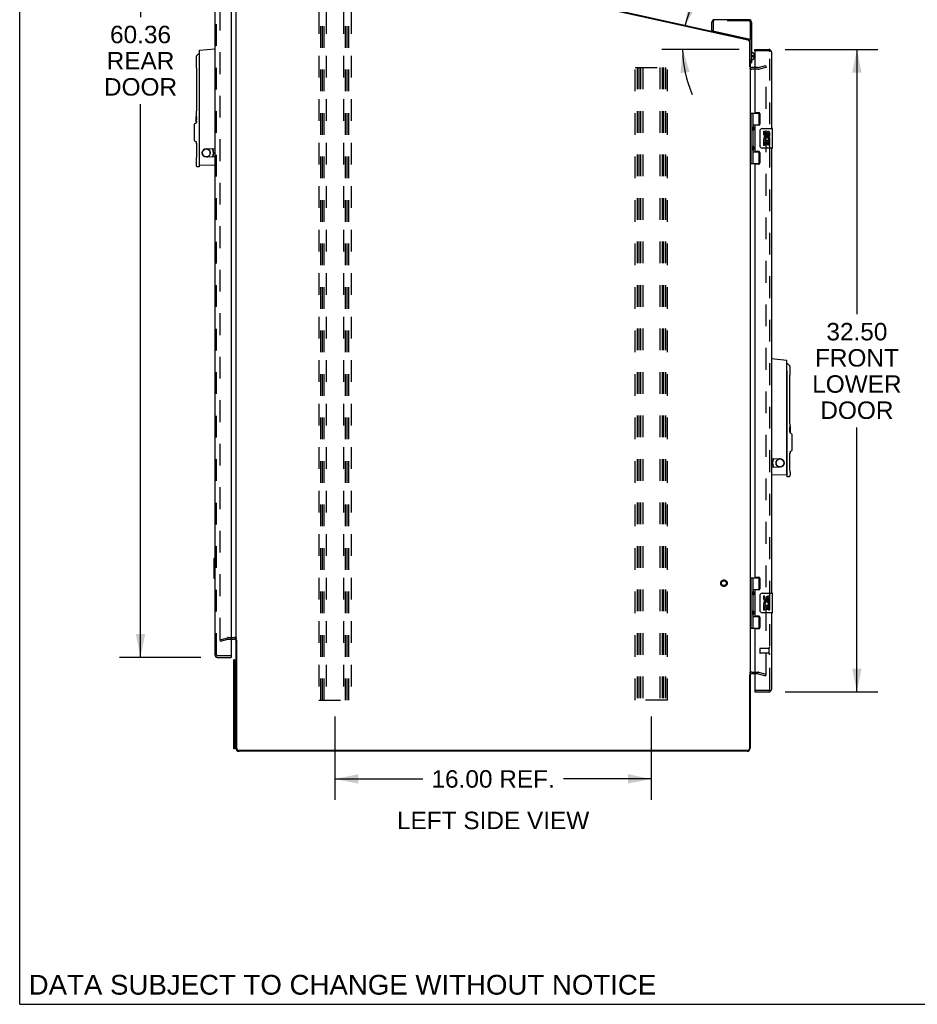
# Model space of a CAD drawing. Header units: inches. Extents: x 0 to 200, y 0 to 129.
# Tile 1 of 99: x 0 to 45, y 0 to 50. Entities that reach past the tile are written whole.
import ezdxf

# ---------------------------------------------------------------- set-up
doc = ezdxf.new("R2010")
doc.units = ezdxf.units.IN
doc.header["$LTSCALE"] = 11
doc.header["$MEASUREMENT"] = 0
doc.linetypes.add('HIDDEN', pattern=[0.2, 0.1, -0.1])
doc.layers.get('0').update_dxf_attribs({"linetype": 'CONTINUOUS'})
for name, color, linetype in [('DEFAULT_2', 8, 'HIDDEN'), ('DIMENSIONS', 7, 'CONTINUOUS'), ('FRONT_LOWER_DOOR_ASSEMBLY', 7, 'CONTINUOUS'), ('REAR_DOOR_ASSEMBLY', 7, 'CONTINUOUS')]:
    doc.layers.add(name, color=color, linetype=linetype)
doc.styles.get("Standard").update_dxf_attribs({"font": 'arial.ttf'})
doc.dimstyles.new('DIMSTYLE_1', dxfattribs={"dimtxt": 0.882353, "dimasz": 1.176471, "dimexe": 0.09, "dimexo": 0.07, "dimgap": 0.0375, "dimtad": 0, "dimtih": 1, "dimtoh": 1, "dimzin": 4, "dimdsep": 46, "dimtxsty": 'Standard', "dimblk": '_FILLED', "dimblk1": '_FILLED', "dimblk2": '_FILLED', "dimcen": 0.09, "dimadec": 3, "dimazin": 1, "dimtfac": 1, "dimtdec": 3, "dimtofl": 0, "dimtmove": 0, "dimatfit": 3, "dimldrblk": '_FILLED', "dimfxl": 0, "dimtolj": 1, "dimtzin": 4, "dimarcsym": 0})
doc.dimstyles.new('DIMSTYLE_4', dxfattribs={"dimtxt": 0.882353, "dimasz": 1.176471, "dimexe": 0.09, "dimexo": 0.07, "dimgap": 0.0375, "dimtad": 0, "dimtih": 1, "dimtoh": 1, "dimdec": 1, "dimzin": 4, "dimdsep": 46, "dimtxsty": 'Standard', "dimblk": '_FILLED', "dimblk1": '_FILLED', "dimblk2": '_FILLED', "dimcen": 0.09, "dimadec": 3, "dimazin": 1, "dimtfac": 1, "dimtdec": 3, "dimtofl": 0, "dimtmove": 0, "dimatfit": 3, "dimldrblk": '_FILLED', "dimfxl": 0, "dimtolj": 1, "dimtzin": 4, "dimarcsym": 0})

# ---------------------------------------------------------------- blocks, each defined once
blk = doc.blocks.new('_FILLED')
at = {"color": 0, "linetype": 'ByBlock'}
blk.add_solid([(0, 0), (-1, 0.2), (-1, -0.2)], dxfattribs=at)
blk = doc.blocks.new('*D5')
at = {"layer": 'DIMENSIONS', "color": 2, "linetype": 'Continuous'}
for p, q in [((15.943, 14.552), (15.943, 10.34)), ((31.943, 14.552), (31.943, 10.34)), ((15.943, 11.399), (20.389, 11.399)), ((31.943, 11.399), (27.497, 11.399))]:
    blk.add_line(p, q, dxfattribs=at)
at = {"layer": 'DIMENSIONS', "color": 2, "linetype": 'Continuous', "xscale": 1.1764705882, "yscale": 1.1764705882, "zscale": 1.1764705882, "rotation": 180}
blk.add_blockref('_FILLED', (15.943, 11.399), dxfattribs=at)
at = {"layer": 'DIMENSIONS', "color": 2, "linetype": 'Continuous', "xscale": 1.1764705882, "yscale": 1.1764705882, "zscale": 1.1764705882}
blk.add_blockref('_FILLED', (31.943, 11.399), dxfattribs=at)
at = {"layer": 'DIMENSIONS', "color": 2, "linetype": 'Continuous', "insert": (23.943, 11.84), "char_height": 0.8824, "width": 6.22567, "attachment_point": 2, "line_spacing_factor": 0.9}
blk.add_mtext('16.00 REF.', dxfattribs=at)
blk = doc.blocks.new('*D13')
at = {"layer": 'DIMENSIONS', "color": 2, "linetype": 'Continuous'}
for p, q in [((9.168, 77.908), (5.052, 77.908)), ((6.111, 77.908), (6.111, 49.931)), ((6.111, 17.548), (6.111, 45.519)), ((9.168, 17.548), (5.052, 17.548))]:
    blk.add_line(p, q, dxfattribs=at)
at = {"layer": 'DIMENSIONS', "color": 2, "linetype": 'Continuous', "xscale": 1.1764705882, "yscale": 1.1764705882, "zscale": 1.1764705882}
for p, rotation in [((6.111, 77.908), 90), ((6.111, 17.548), 270)]:
    blk.add_blockref('_FILLED', p, dxfattribs=dict(at, rotation=rotation))
at = {"layer": 'DIMENSIONS', "color": 2, "linetype": 'Continuous', "insert": (6.111, 49.49), "char_height": 0.8824, "width": 3.69342, "attachment_point": 2, "line_spacing_factor": 0.9}
blk.add_mtext('60.36\\PREAR\\PDOOR', dxfattribs=at)
blk = doc.blocks.new('*D14')
at = {"layer": 'DIMENSIONS', "color": 2, "linetype": 'Continuous'}
for p, q in [((38.718, 48.298), (43.399, 48.298)), ((42.34, 48.298), (42.34, 34.903)), ((42.34, 15.798), (42.34, 29.167)), ((38.718, 15.798), (43.399, 15.798))]:
    blk.add_line(p, q, dxfattribs=at)
at = {"layer": 'DIMENSIONS', "color": 2, "linetype": 'Continuous', "xscale": 1.1764705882, "yscale": 1.1764705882, "zscale": 1.1764705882}
for p, rotation in [((42.34, 48.298), 90), ((42.34, 15.798), 270)]:
    blk.add_blockref('_FILLED', p, dxfattribs=dict(at, rotation=rotation))
at = {"layer": 'DIMENSIONS', "color": 2, "linetype": 'Continuous', "insert": (42.34, 34.461), "char_height": 0.8824, "width": 4.51345, "attachment_point": 2, "line_spacing_factor": 0.9}
blk.add_mtext('32.50\\PFRONT\\PLOWER\\PDOOR', dxfattribs=at)
blk = doc.blocks.new('*D17')
at = {"layer": 'DIMENSIONS', "color": 2, "linetype": 'Continuous'}
blk.add_line((36.382, 48.298), (32.469, 48.298), dxfattribs=at)
for start, end in [(124.321, 167.5), (180, 203.9205)]:
    blk.add_arc((39.164, 48.298), 5.636, start, end, dxfattribs=at)
for points in [[(33.811, 50.708), (33.661, 49.518), (34.257, 50.559)], [(33.884, 47.152), (33.528, 48.298), (33.416, 47.103)]]:
    blk.add_solid(points, dxfattribs=at)
at = {"layer": 'DIMENSIONS', "color": 2, "linetype": 'Continuous', "insert": (35.986, 53.394), "char_height": 0.88235, "width": 2.986, "attachment_point": 2, "line_spacing_factor": 0.9}
blk.add_mtext('12.5\\fgdt;{\\fgdt;~}', dxfattribs=at)

msp = doc.modelspace()

# ---------------------------------------------------------------- linework, layer by layer
at = {"color": 7, "linetype": 'Continuous'}
for p, q in [((0, 0), (0, 129.412)), ((10.943, 12.956), (10.943, 78.219)), ((22.982, 51.845), (36.826, 48.776)), ((35.063, 49.238), (35.003, 49.238)), ((36.943, 47.767), (36.943, 48.814)), ((36.904, 48.679), (36.904, 47.412)), ((37.028, 48.133), (37.003, 48.133)), ((37.028, 48.131), (37.028, 48.133)), ((37.048, 48.131), (37.028, 48.131)), ((37.028, 47.981), (37.148, 47.981)), ((37.028, 47.926), (37.028, 47.981)), ((37.148, 47.926), (37.028, 47.926)), ((37.148, 48.035), (37.148, 48.028)), ((37.148, 48.028), (37.148, 47.981)), ((37.148, 47.926), (37.148, 47.88)), ((36.943, 47.61), (37.003, 47.61)), ((36.943, 47.376), (36.943, 12.956)), ((37.028, 47.775), (37.003, 47.775)), ((37.186, 47.376), (37.023, 47.376)), ((37.048, 47.777), (37.028, 47.777)), ((37.028, 47.775), (37.028, 47.777)), ((10.7, 18.47), (10.863, 18.47)), ((10.943, 18.47), (10.944, 18.47)), ((10.982, 12.937), (10.982, 18.433)), ((10.829, 17.115), (10.833, 17.115)), ((10.829, 17.115), (10.829, 16.855)), ((10.881, 17.423), (10.833, 17.423)), ((10.881, 17.423), (10.881, 12.923)), ((10.829, 16.855), (10.833, 16.855)), ((36.904, 16.683), (36.904, 12.937)), ((36.943, 16.72), (36.942, 16.72)), ((37.186, 16.72), (37.023, 16.72)), ((10.829, 13.49), (10.833, 13.49)), ((10.829, 13.49), (10.829, 13.23)), ((10.829, 13.23), (10.833, 13.23)), ((10.881, 12.923), (10.833, 12.923)), ((36.804, 12.837), (11.082, 12.837)), ((36.785, 12.798), (11.101, 12.798)), ((0, 0), (200, 0))]:
    msp.add_line(p, q, dxfattribs=at)
at = {"color": 3, "linetype": 'Continuous'}
for p, q in [((23.008, 51.879), (36.819, 48.818)), ((36.883, 49.798), (35.123, 49.798)), ((35.003, 49.238), (35.003, 49.678)), ((37.003, 49.678), (37.003, 47.61)), ((35.055, 49.232), (36.938, 48.815)), ((36.943, 47.767), (36.943, 47.415)), ((10.833, 12.923), (10.833, 17.423))]:
    msp.add_line(p, q, dxfattribs=at)
at = {"color": 7, "linetype": 'Continuous'}
for points in [[(37.148, 48.035), (37.147, 48.042), (37.146, 48.05), (37.144, 48.058), (37.141, 48.066), (37.138, 48.074), (37.134, 48.081), (37.13, 48.088), (37.125, 48.094), (37.12, 48.1), (37.114, 48.106), (37.108, 48.111), (37.101, 48.115), (37.094, 48.119), (37.087, 48.123), (37.079, 48.126), (37.072, 48.128), (37.064, 48.129), (37.056, 48.13), (37.048, 48.131)], [(37.048, 47.777), (37.056, 47.777), (37.064, 47.778), (37.072, 47.78), (37.079, 47.782), (37.087, 47.785), (37.094, 47.788), (37.101, 47.792), (37.107, 47.797), (37.114, 47.802), (37.119, 47.807), (37.125, 47.813), (37.13, 47.82), (37.134, 47.827), (37.138, 47.834), (37.141, 47.841), (37.144, 47.849), (37.146, 47.857), (37.147, 47.865), (37.148, 47.873), (37.148, 47.88)]]:
    msp.add_lwpolyline(points, dxfattribs=at)
at = {"color": 3, "linetype": 'Continuous'}
for centre, radius, start, end in [((35.123, 49.678), 0.12, 90, 180), ((36.883, 49.678), 0.12, 0, 90), ((36.785, 48.663), 0.158, 0, 77.5), ((37.023, 47.456), 0.08, 180, 270)]:
    msp.add_arc(centre, radius, start, end, dxfattribs=at)
at = {"color": 7, "linetype": 'Continuous'}
for centre, radius, start, end in [((36.804, 48.679), 0.1, 0, 77.5), ((10.863, 18.39), 0.08, 0, 90), ((10.911, 17.354), 0.03, 70.5288, 180), ((10.891, 17.298), 0.09, 54.3049, 70.5288), ((37.023, 16.64), 0.08, 90, 180), ((10.911, 12.991), 0.03, 180, 289.4712), ((10.891, 13.048), 0.09, 289.4712, 305.6951), ((11.101, 12.956), 0.158, 180, 270), ((36.785, 12.956), 0.158, 270, 360), ((11.082, 12.937), 0.1, 180, 270), ((36.804, 12.937), 0.1, 270, 360)]:
    msp.add_arc(centre, radius, start, end, dxfattribs=at)
at = {"layer": 'DEFAULT_2', "color": 8, "linetype": 'HIDDEN'}
for p, q in [((10.131, 18.447), (10.131, 77.008)), ((15.131, 74.376), (15.131, 15.376)), ((15.235, 15.376), (15.235, 74.376)), ((15.318, 15.376), (15.318, 74.376)), ((15.402, 15.376), (15.402, 74.376)), ((15.506, 74.376), (15.506, 15.376)), ((16.381, 74.376), (16.381, 15.376)), ((16.485, 15.376), (16.485, 74.376)), ((16.568, 15.376), (16.568, 74.376)), ((16.652, 15.376), (16.652, 74.376)), ((16.756, 74.376), (16.756, 15.376)), ((35.063, 49.678), (35.063, 49.238)), ((36.883, 49.738), (35.123, 49.738)), ((36.943, 49.678), (36.943, 48.814)), ((31.131, 47.376), (32.756, 47.376)), ((31.131, 15.376), (31.131, 47.376)), ((31.235, 47.376), (31.235, 15.376)), ((31.312, 47.376), (31.312, 15.376)), ((31.402, 47.376), (31.402, 15.376)), ((31.506, 47.376), (31.506, 15.376)), ((32.381, 47.376), (32.381, 15.376)), ((32.485, 47.376), (32.485, 15.376)), ((32.562, 47.376), (32.562, 15.376)), ((32.652, 47.376), (32.652, 15.376)), ((32.756, 15.376), (32.756, 47.376)), ((37.339, 47.376), (37.186, 47.376)), ((37.352, 47.378), (37.735, 47.48)), ((37.372, 47.302), (37.756, 47.405)), ((37.756, 47.405), (37.735, 47.48)), ((37.756, 16.697), (37.756, 47.38)), ((37.339, 47.298), (37.023, 47.298)), ((10.131, 18.441), (10.514, 18.543)), ((10.151, 18.365), (10.131, 18.441)), ((10.151, 18.365), (10.534, 18.468)), ((10.547, 18.548), (10.863, 18.548)), ((10.547, 18.47), (10.7, 18.47)), ((37.023, 16.798), (37.339, 16.798)), ((37.339, 16.72), (37.186, 16.72)), ((37.352, 16.718), (37.735, 16.615)), ((37.372, 16.793), (37.756, 16.691)), ((37.735, 16.615), (37.756, 16.691)), ((15.131, 15.376), (16.756, 15.376)), ((32.756, 15.376), (31.131, 15.376))]:
    msp.add_line(p, q, dxfattribs=at)
for points in [[(37.737, 47.394), (37.739, 47.394), (37.741, 47.395), (37.741, 47.395)], [(37.741, 47.395), (37.742, 47.394), (37.744, 47.394), (37.745, 47.394), (37.747, 47.393), (37.748, 47.392), (37.75, 47.391), (37.751, 47.39), (37.752, 47.389), (37.753, 47.388), (37.754, 47.386), (37.755, 47.385), (37.755, 47.383), (37.755, 47.381), (37.756, 47.38)]]:
    msp.add_lwpolyline(points, dxfattribs=at)
for radius in [0.164, 0.124]:
    msp.add_circle((35.615, 21.298), radius, dxfattribs=at)
for centre, radius, start, end in [((35.123, 49.678), 0.06, 90, 180), ((36.883, 49.678), 0.06, 0, 90), ((37.023, 47.456), 0.158, 221.0584, 270), ((37.339, 47.427), 0.051, 270, 285), ((37.339, 47.427), 0.129, 270, 285), ((10.547, 18.419), 0.129, 90, 105), ((10.547, 18.419), 0.051, 90, 105), ((10.863, 18.39), 0.158, 41.0584, 90), ((37.023, 16.64), 0.158, 90, 138.9416), ((37.339, 16.669), 0.129, 75, 90), ((37.339, 16.669), 0.051, 75, 90)]:
    msp.add_arc(centre, radius, start, end, dxfattribs=at)
at = {"layer": 'FRONT_LOWER_DOOR_ASSEMBLY', "color": 3, "linetype": 'Continuous'}
for p, q in [((37.186, 48.298), (37.894, 48.298)), ((37.186, 48.2), (37.186, 45.139)), ((38.014, 48.178), (38.014, 44.298)), ((37.217, 45.108), (37.373, 45.108)), ((37.436, 45.045), (37.436, 44.518)), ((37.186, 44.424), (37.186, 43.171)), ((37.373, 44.455), (37.217, 44.455)), ((37.217, 43.14), (37.373, 43.14)), ((37.436, 43.077), (37.436, 42.55)), ((38.014, 43.298), (38.014, 20.798)), ((37.186, 42.456), (37.186, 21.639)), ((37.373, 42.487), (37.217, 42.487)), ((37.217, 21.608), (37.373, 21.608)), ((37.436, 21.545), (37.436, 21.018)), ((37.186, 20.924), (37.186, 19.671)), ((37.373, 20.955), (37.217, 20.955)), ((37.217, 19.64), (37.373, 19.64)), ((37.436, 19.577), (37.436, 19.05)), ((38.014, 19.798), (38.014, 15.918)), ((37.186, 18.956), (37.186, 15.896)), ((37.373, 18.987), (37.217, 18.987)), ((37.186, 15.798), (37.894, 15.798))]:
    msp.add_line(p, q, dxfattribs=at)
at = {"layer": 'FRONT_LOWER_DOOR_ASSEMBLY', "color": 7, "linetype": 'Continuous'}
for p, q in [((37.186, 48.22), (37.186, 48.298)), ((37.206, 48.22), (37.186, 48.22)), ((36.943, 45.077), (37.427, 45.077)), ((36.982, 45.077), (36.982, 42.518)), ((37.081, 45.077), (37.081, 44.39)), ((37.401, 44.487), (37.401, 45.077)), ((37.081, 44.487), (37.428, 44.487)), ((37.098, 44.361), (37.098, 44.36)), ((37.098, 44.36), (37.098, 44.22)), ((37.37, 44.478), (37.421, 44.478)), ((37.37, 44.478), (37.37, 44.455)), ((37.081, 44.19), (37.081, 43.406)), ((37.098, 44.22), (37.098, 44.219)), ((37.449, 43.398), (37.449, 44.198)), ((37.549, 44.298), (38.059, 44.298)), ((37.687, 44.144), (37.624, 44.144)), ((37.624, 44.144), (37.624, 44.007)), ((37.687, 44.007), (37.687, 44.144)), ((37.752, 44.07), (37.752, 44.001)), ((37.813, 44.007), (37.813, 44.049)), ((37.876, 43.913), (37.876, 44.049)), ((37.876, 43.913), (37.936, 43.913)), ((37.936, 43.913), (37.936, 44.07)), ((38.074, 43.313), (38.074, 44.283)), ((37.098, 43.377), (37.098, 43.376)), ((37.098, 43.376), (37.098, 43.236)), ((37.643, 43.682), (37.624, 43.682)), ((37.624, 43.682), (37.624, 43.452)), ((37.624, 43.452), (37.687, 43.452)), ((37.677, 43.682), (37.704, 43.702)), ((37.677, 43.682), (37.936, 43.682)), ((37.687, 43.62), (37.752, 43.62)), ((37.687, 43.452), (37.687, 43.62)), ((37.752, 43.62), (37.752, 43.483)), ((37.752, 43.483), (37.813, 43.483)), ((37.813, 43.62), (37.876, 43.62)), ((37.813, 43.483), (37.813, 43.62)), ((37.868, 43.718), (37.926, 43.693)), ((37.876, 43.452), (37.876, 43.62)), ((37.876, 43.452), (37.936, 43.452)), ((37.936, 43.729), (37.936, 43.782)), ((37.936, 43.452), (37.936, 43.682)), ((37.081, 43.206), (37.081, 42.518)), ((37.081, 43.109), (37.428, 43.109)), ((37.098, 43.236), (37.098, 43.235)), ((37.37, 43.14), (37.37, 43.118)), ((37.421, 43.118), (37.37, 43.118)), ((37.401, 42.518), (37.401, 43.109)), ((38.059, 43.298), (37.549, 43.298)), ((36.943, 42.518), (37.427, 42.518)), ((38.801, 32.569), (38.014, 32.638)), ((38.801, 26.772), (38.801, 32.569)), ((38.803, 32.385), (38.802, 32.386)), ((38.806, 32.39), (38.806, 32.383)), ((38.806, 26.674), (38.806, 32.012)), ((38.96, 31.901), (38.961, 31.917)), ((38.952, 29.528), (38.952, 31.654)), ((38.806, 31.344), (38.801, 31.344)), ((38.954, 29.421), (38.953, 29.45)), ((38.955, 29.394), (38.954, 29.422)), ((38.956, 29.369), (38.955, 29.395)), ((38.801, 29.031), (38.806, 29.031)), ((38.946, 29.149), (38.947, 29.16)), ((38.946, 29.138), (38.946, 29.149)), ((38.946, 29.126), (38.946, 29.138)), ((38.952, 29.134), (38.946, 29.134)), ((38.946, 29.115), (38.946, 29.126)), ((38.946, 28.952), (38.946, 29.015)), ((38.954, 28.978), (38.946, 28.978)), ((38.947, 29.16), (38.947, 29.17)), ((38.955, 29.164), (38.947, 29.164)), ((38.953, 29.157), (38.947, 29.157)), ((38.947, 29.093), (38.947, 29.096)), ((38.949, 29.194), (38.959, 29.194)), ((38.949, 29.164), (38.949, 29.189)), ((38.949, 28.974), (38.949, 28.978)), ((38.949, 28.964), (38.949, 28.974)), ((38.95, 29.199), (38.951, 29.204)), ((38.952, 29.134), (38.952, 29.13)), ((38.957, 29.346), (38.956, 29.37)), ((38.959, 29.02), (38.956, 29.02)), ((38.958, 29.326), (38.957, 29.346)), ((38.959, 29.194), (38.959, 29.133)), ((38.959, 29.061), (38.959, 29.052)), ((38.959, 29.052), (38.959, 29.043)), ((38.959, 29.043), (38.959, 29.032)), ((38.959, 29.032), (38.959, 29.02)), ((38.959, 29.02), (38.959, 29.007)), ((38.959, 29.007), (38.959, 28.995)), ((38.959, 28.995), (38.959, 28.983)), ((38.959, 28.983), (38.959, 28.973)), ((38.961, 29.266), (38.96, 29.281)), ((38.961, 29.273), (38.96, 29.281)), ((38.96, 29.146), (38.961, 29.161)), ((38.96, 29.13), (38.96, 29.146)), ((38.962, 29.14), (38.96, 29.14)), ((38.961, 29.071), (38.96, 29.071)), ((38.96, 29.016), (38.96, 29.035)), ((38.96, 29.001), (38.96, 29.016)), ((38.962, 29.001), (38.96, 29.001)), ((38.961, 28.985), (38.96, 29.001)), ((38.962, 29.161), (38.961, 29.161)), ((38.962, 29.098), (38.961, 29.071)), ((38.961, 29.071), (38.962, 29.043)), ((38.961, 28.972), (38.961, 28.985)), ((38.962, 28.981), (38.961, 28.981)), ((38.962, 29.254), (38.962, 29.211)), ((38.962, 29.209), (38.962, 29.211)), ((38.962, 29.158), (38.962, 29.122)), ((38.962, 29.122), (38.962, 29.098)), ((38.962, 29.043), (38.962, 29.019)), ((38.962, 29.019), (38.962, 28.984)), ((38.962, 28.931), (38.962, 28.902)), ((39.024, 28.863), (38.974, 28.884)), ((39.043, 28.836), (39.043, 28.009)), ((38.962, 27.943), (38.962, 27.894)), ((39.024, 27.982), (38.974, 27.961)), ((38.014, 27.605), (38.464, 27.585)), ((38.132, 27.595), (38.132, 27.6)), ((38.952, 27.186), (38.952, 27.879)), ((38.014, 27.16), (38.464, 27.18)), ((38.954, 27.078), (38.953, 27.107)), ((38.955, 27.052), (38.954, 27.079)), ((38.956, 27.027), (38.955, 27.052)), ((38.957, 27.004), (38.956, 27.027)), ((38.958, 26.984), (38.957, 27.004)), ((38.961, 26.923), (38.96, 26.939)), ((38.961, 26.93), (38.96, 26.939)), ((38.962, 26.912), (38.962, 26.76)), ((38.801, 26.772), (38.014, 26.758)), ((38.89, 26.681), (38.806, 26.674)), ((36.943, 21.577), (37.427, 21.577)), ((36.982, 21.577), (36.982, 19.018)), ((37.081, 21.577), (37.081, 20.89)), ((37.401, 20.987), (37.401, 21.577)), ((37.081, 20.987), (37.428, 20.987)), ((37.37, 20.978), (37.421, 20.978)), ((37.37, 20.978), (37.37, 20.955)), ((37.081, 20.69), (37.081, 19.906)), ((37.098, 20.861), (37.098, 20.86)), ((37.098, 20.86), (37.098, 20.72)), ((37.098, 20.72), (37.098, 20.719)), ((37.449, 19.898), (37.449, 20.698)), ((37.549, 20.798), (38.059, 20.798)), ((37.687, 20.644), (37.624, 20.644)), ((37.624, 20.644), (37.624, 20.507)), ((37.687, 20.507), (37.687, 20.644)), ((37.752, 20.57), (37.752, 20.501)), ((37.813, 20.507), (37.813, 20.549)), ((37.876, 20.413), (37.876, 20.549)), ((37.936, 20.413), (37.936, 20.57)), ((38.074, 19.813), (38.074, 20.783)), ((37.643, 20.182), (37.624, 20.182)), ((37.624, 20.182), (37.624, 19.952)), ((37.624, 19.952), (37.687, 19.952)), ((37.677, 20.182), (37.704, 20.202)), ((37.677, 20.182), (37.936, 20.182)), ((37.687, 20.12), (37.752, 20.12)), ((37.687, 19.952), (37.687, 20.12)), ((37.752, 20.12), (37.752, 19.983)), ((37.752, 19.983), (37.813, 19.983)), ((37.813, 20.12), (37.876, 20.12)), ((37.813, 19.983), (37.813, 20.12)), ((37.868, 20.218), (37.926, 20.193)), ((37.876, 20.413), (37.936, 20.413)), ((37.876, 19.952), (37.876, 20.12)), ((37.876, 19.952), (37.936, 19.952)), ((37.936, 20.229), (37.936, 20.282)), ((37.936, 19.952), (37.936, 20.182)), ((37.081, 19.706), (37.081, 19.018)), ((37.081, 19.609), (37.428, 19.609)), ((37.098, 19.877), (37.098, 19.876)), ((37.098, 19.876), (37.098, 19.736)), ((37.098, 19.736), (37.098, 19.735)), ((37.37, 19.64), (37.37, 19.618)), ((37.421, 19.618), (37.37, 19.618)), ((37.401, 19.018), (37.401, 19.609)), ((38.059, 19.798), (37.549, 19.798)), ((36.943, 19.018), (37.427, 19.018)), ((37.186, 15.876), (37.206, 15.876)), ((37.186, 15.876), (37.186, 15.798))]:
    msp.add_line(p, q, dxfattribs=at)
at = {"layer": 'FRONT_LOWER_DOOR_ASSEMBLY', "color": 8, "linetype": 'HIDDEN'}
for p, q in [((37.894, 48.22), (37.206, 48.22)), ((37.936, 15.918), (37.936, 48.178)), ((37.436, 17.99), (37.436, 17.762)), ((37.893, 18), (37.446, 18)), ((37.893, 18.018), (37.893, 17.734)), ((37.893, 17.752), (37.446, 17.752)), ((37.894, 15.876), (37.206, 15.876))]:
    msp.add_line(p, q, dxfattribs=at)
at = {"layer": 'FRONT_LOWER_DOOR_ASSEMBLY', "color": 7, "linetype": 'Continuous'}
for points in [[(37.081, 44.434), (37.082, 44.425), (37.084, 44.416), (37.087, 44.405), (37.091, 44.394), (37.095, 44.383), (37.1, 44.371), (37.105, 44.359), (37.11, 44.347), (37.114, 44.336), (37.118, 44.324), (37.121, 44.313), (37.123, 44.301), (37.123, 44.29), (37.123, 44.278), (37.121, 44.267), (37.118, 44.255), (37.114, 44.244), (37.11, 44.232), (37.105, 44.221), (37.1, 44.209), (37.095, 44.197), (37.091, 44.185), (37.087, 44.174), (37.084, 44.164), (37.082, 44.154), (37.081, 44.146)], [(37.449, 44.198), (37.449, 44.204), (37.45, 44.21), (37.451, 44.216), (37.452, 44.222), (37.454, 44.228), (37.456, 44.234)], [(37.081, 43.45), (37.082, 43.441), (37.084, 43.432), (37.087, 43.421), (37.091, 43.41), (37.095, 43.399), (37.1, 43.387), (37.105, 43.375), (37.11, 43.363), (37.114, 43.352), (37.118, 43.34), (37.121, 43.329), (37.123, 43.317), (37.123, 43.306), (37.123, 43.294), (37.121, 43.283), (37.118, 43.271), (37.114, 43.26), (37.11, 43.248), (37.105, 43.237), (37.1, 43.225), (37.095, 43.213), (37.091, 43.201), (37.087, 43.19), (37.084, 43.18), (37.082, 43.17), (37.081, 43.162)], [(37.456, 43.362), (37.454, 43.367), (37.452, 43.373), (37.451, 43.379), (37.45, 43.385), (37.449, 43.392), (37.449, 43.398)], [(38.806, 32.383), (38.806, 32.383), (38.804, 32.384), (38.802, 32.385), (38.802, 32.386)], [(38.811, 32.381), (38.81, 32.382), (38.808, 32.382), (38.807, 32.383), (38.805, 32.384), (38.803, 32.385)], [(38.814, 32.38), (38.814, 32.38), (38.814, 32.38), (38.813, 32.38), (38.812, 32.381), (38.811, 32.381)], [(38.804, 32.034), (38.803, 32.037), (38.802, 32.04), (38.801, 32.042)], [(38.806, 32.021), (38.806, 32.026), (38.805, 32.03), (38.804, 32.034)], [(38.806, 32.012), (38.806, 32.014), (38.806, 32.015), (38.806, 32.017), (38.806, 32.018), (38.806, 32.02), (38.806, 32.021)], [(38.962, 32.217), (38.962, 32.225), (38.96, 32.239), (38.956, 32.252), (38.951, 32.266), (38.944, 32.279), (38.941, 32.285)], [(38.952, 31.654), (38.953, 31.674), (38.953, 31.704), (38.953, 31.732), (38.954, 31.76), (38.955, 31.787), (38.956, 31.812), (38.957, 31.835), (38.958, 31.856), (38.959, 31.874), (38.96, 31.889), (38.96, 31.901)], [(38.961, 31.917), (38.962, 31.92), (38.962, 31.924), (38.962, 31.928), (38.962, 32.217)], [(38.953, 29.449), (38.953, 29.479), (38.953, 29.508), (38.952, 29.528)], [(38.953, 29.478), (38.953, 29.508), (38.952, 29.528)], [(38.951, 29.049), (38.95, 29.054), (38.949, 29.059), (38.949, 29.064), (38.948, 29.071), (38.947, 29.078), (38.947, 29.087), (38.947, 29.096), (38.946, 29.105), (38.946, 29.115)], [(38.949, 28.94), (38.948, 28.945), (38.946, 28.952)], [(38.947, 29.17), (38.948, 29.179), (38.949, 29.186), (38.95, 29.194), (38.95, 29.199)], [(38.949, 29.061), (38.949, 29.065), (38.949, 29.072), (38.948, 29.078), (38.948, 29.084), (38.948, 29.089), (38.947, 29.093)], [(38.947, 29.015), (38.948, 29.004), (38.949, 28.995), (38.95, 28.988), (38.951, 28.982), (38.953, 28.979), (38.954, 28.978)], [(38.948, 28.945), (38.948, 28.947), (38.948, 28.951), (38.948, 28.955), (38.948, 28.96), (38.949, 28.964)], [(38.954, 28.931), (38.952, 28.931), (38.951, 28.933), (38.95, 28.936), (38.949, 28.94)], [(38.951, 29.204), (38.952, 29.208), (38.953, 29.21), (38.954, 29.211)], [(38.955, 29.035), (38.954, 29.037), (38.954, 29.039), (38.953, 29.042), (38.952, 29.044), (38.952, 29.047), (38.951, 29.049)], [(38.953, 29.157), (38.952, 29.154), (38.952, 29.151), (38.952, 29.147), (38.952, 29.143), (38.952, 29.139), (38.952, 29.134)], [(38.952, 29.13), (38.952, 29.126), (38.952, 29.123)], [(38.952, 29.123), (38.952, 29.12), (38.952, 29.117), (38.952, 29.115), (38.953, 29.113)], [(38.955, 29.164), (38.954, 29.164), (38.954, 29.163), (38.954, 29.163), (38.953, 29.161), (38.953, 29.16), (38.953, 29.157)], [(38.953, 29.113), (38.953, 29.112), (38.953, 29.11), (38.954, 29.109), (38.954, 29.108), (38.954, 29.107)], [(38.954, 29.211), (38.955, 29.211), (38.956, 29.209), (38.957, 29.206), (38.958, 29.203), (38.958, 29.199), (38.959, 29.194)], [(38.954, 29.107), (38.955, 29.105), (38.955, 29.103), (38.956, 29.101), (38.956, 29.098), (38.957, 29.096), (38.957, 29.093)], [(38.954, 28.978), (38.954, 28.978), (38.954, 28.979), (38.955, 28.98), (38.955, 28.981), (38.955, 28.982), (38.955, 28.984)], [(38.959, 28.973), (38.958, 28.964), (38.958, 28.955), (38.958, 28.948), (38.957, 28.942), (38.956, 28.937), (38.956, 28.934), (38.955, 28.932), (38.954, 28.931)], [(38.959, 29.133), (38.958, 29.142), (38.958, 29.15), (38.957, 29.156), (38.956, 29.16), (38.956, 29.163), (38.955, 29.164)], [(38.956, 29.025), (38.956, 29.028), (38.955, 29.031), (38.955, 29.033), (38.955, 29.035)], [(38.955, 28.984), (38.956, 28.986), (38.956, 28.988), (38.956, 28.991), (38.956, 28.994), (38.956, 28.998), (38.956, 29.001), (38.956, 29.005), (38.956, 29.009)], [(38.956, 29.009), (38.956, 29.014), (38.956, 29.018), (38.956, 29.022), (38.956, 29.025)], [(38.96, 29.293), (38.959, 29.308), (38.958, 29.326), (38.957, 29.347)], [(38.957, 29.093), (38.957, 29.09), (38.958, 29.088), (38.958, 29.085), (38.958, 29.082), (38.958, 29.079), (38.958, 29.075), (38.959, 29.072), (38.959, 29.068), (38.959, 29.065), (38.959, 29.061)], [(38.96, 29.281), (38.96, 29.293), (38.959, 29.308)], [(38.96, 29.071), (38.96, 29.092), (38.96, 29.112), (38.96, 29.13)], [(38.96, 29.035), (38.96, 29.051), (38.96, 29.071)], [(38.962, 29.254), (38.962, 29.258), (38.962, 29.262), (38.961, 29.266)], [(38.961, 29.184), (38.962, 29.2), (38.962, 29.206), (38.962, 29.209)], [(38.961, 29.161), (38.961, 29.173), (38.961, 29.184)], [(38.962, 28.931), (38.961, 28.951), (38.961, 28.961), (38.961, 28.972)], [(38.962, 29.161), (38.962, 29.16), (38.962, 29.16), (38.962, 29.16), (38.962, 29.16), (38.962, 29.159), (38.962, 29.158)], [(38.962, 28.984), (38.962, 28.983), (38.962, 28.983), (38.962, 28.982), (38.962, 28.982), (38.962, 28.982), (38.962, 28.981)], [(38.974, 28.884), (38.973, 28.885), (38.97, 28.886), (38.968, 28.888), (38.966, 28.89), (38.965, 28.892), (38.963, 28.895), (38.962, 28.898), (38.962, 28.901), (38.962, 28.902)], [(38.96, 27.869), (38.962, 27.886), (38.962, 27.894)], [(38.962, 27.943), (38.962, 27.946), (38.963, 27.949), (38.964, 27.953), (38.966, 27.956), (38.969, 27.958), (38.971, 27.96), (38.974, 27.961)], [(38.439, 27.586), (38.428, 27.585), (38.404, 27.581), (38.38, 27.574), (38.358, 27.564), (38.337, 27.551), (38.317, 27.536), (38.3, 27.519), (38.284, 27.499), (38.271, 27.478), (38.261, 27.455), (38.254, 27.431), (38.249, 27.407), (38.248, 27.382)], [(38.656, 27.382), (38.655, 27.407), (38.651, 27.431), (38.643, 27.455), (38.633, 27.477), (38.62, 27.498), (38.605, 27.518), (38.588, 27.535), (38.572, 27.548)], [(38.953, 27.835), (38.957, 27.851), (38.96, 27.869)], [(38.248, 27.382), (38.249, 27.358), (38.254, 27.334), (38.261, 27.31), (38.271, 27.288), (38.284, 27.266), (38.299, 27.247), (38.316, 27.23), (38.335, 27.215), (38.357, 27.202), (38.379, 27.192), (38.403, 27.184), (38.427, 27.18), (38.439, 27.179)], [(38.57, 27.216), (38.587, 27.229), (38.605, 27.246), (38.62, 27.266), (38.633, 27.287), (38.643, 27.31), (38.651, 27.333), (38.655, 27.358), (38.656, 27.382)], [(38.953, 27.107), (38.953, 27.136), (38.953, 27.165), (38.952, 27.186)], [(38.953, 27.136), (38.953, 27.166), (38.952, 27.186)], [(38.96, 26.951), (38.959, 26.966), (38.958, 26.984), (38.957, 27.004)], [(38.96, 26.939), (38.96, 26.951), (38.959, 26.966)], [(38.962, 26.912), (38.962, 26.916), (38.962, 26.919), (38.961, 26.923)], [(38.89, 26.681), (38.9, 26.683), (38.91, 26.686), (38.92, 26.69), (38.929, 26.695), (38.937, 26.702), (38.944, 26.709), (38.95, 26.718), (38.955, 26.727), (38.958, 26.737), (38.961, 26.747), (38.962, 26.757), (38.962, 26.759)], [(37.081, 20.934), (37.082, 20.925), (37.084, 20.916), (37.087, 20.905), (37.091, 20.894), (37.095, 20.883), (37.1, 20.871), (37.105, 20.859), (37.11, 20.847), (37.114, 20.836), (37.118, 20.824), (37.121, 20.813), (37.123, 20.801), (37.123, 20.79), (37.123, 20.778), (37.121, 20.767), (37.118, 20.755), (37.114, 20.744), (37.11, 20.732), (37.105, 20.721), (37.1, 20.709), (37.095, 20.697), (37.091, 20.685), (37.087, 20.674), (37.084, 20.664), (37.082, 20.654), (37.081, 20.646)], [(37.449, 20.698), (37.449, 20.704), (37.45, 20.71), (37.451, 20.716), (37.452, 20.722), (37.454, 20.728), (37.456, 20.734)], [(37.081, 19.95), (37.082, 19.941), (37.084, 19.932), (37.087, 19.921), (37.091, 19.91), (37.095, 19.899), (37.1, 19.887), (37.105, 19.875), (37.11, 19.863), (37.114, 19.852), (37.118, 19.84), (37.121, 19.829), (37.123, 19.817), (37.123, 19.806), (37.123, 19.794), (37.121, 19.783), (37.118, 19.771), (37.114, 19.76), (37.11, 19.748), (37.105, 19.737), (37.1, 19.725), (37.095, 19.713), (37.091, 19.701), (37.087, 19.69), (37.084, 19.68), (37.082, 19.67), (37.081, 19.662)], [(37.456, 19.862), (37.454, 19.867), (37.452, 19.873), (37.451, 19.879), (37.45, 19.885), (37.449, 19.892), (37.449, 19.898)]]:
    msp.add_lwpolyline(points, dxfattribs=at)
msp.add_circle((38.452, 27.382), 0.203, dxfattribs=at)
at = {"layer": 'FRONT_LOWER_DOOR_ASSEMBLY', "color": 3, "linetype": 'Continuous'}
for centre, radius, start, end in [((37.206, 48.2), 0.02, 90, 180), ((37.894, 48.178), 0.12, 0, 90), ((37.217, 45.139), 0.031, 180, 270), ((37.373, 45.045), 0.063, 0, 90), ((37.217, 44.424), 0.031, 90, 180), ((37.373, 44.518), 0.063, 270, 360), ((37.217, 43.171), 0.031, 180, 270), ((37.373, 43.077), 0.063, 0, 90), ((37.217, 42.456), 0.031, 90, 180), ((37.373, 42.55), 0.063, 270, 360), ((37.217, 21.639), 0.031, 180, 270), ((37.373, 21.545), 0.063, 0, 90), ((37.217, 20.924), 0.031, 90, 180), ((37.373, 21.018), 0.063, 270, 360), ((37.217, 19.671), 0.031, 180, 270), ((37.373, 19.577), 0.063, 0, 90), ((37.217, 18.956), 0.031, 90, 180), ((37.373, 19.05), 0.063, 270, 360), ((37.206, 15.896), 0.02, 180, 270), ((37.894, 15.918), 0.12, 270, 360)]:
    msp.add_arc(centre, radius, start, end, dxfattribs=at)
at = {"layer": 'FRONT_LOWER_DOOR_ASSEMBLY', "color": 8, "linetype": 'HIDDEN'}
for centre, radius, start, end in [((37.894, 48.178), 0.042, 0, 90), ((37.446, 17.99), 0.01, 90, 180), ((37.915, 18.018), 0.0215, 0, 180), ((37.446, 17.762), 0.01, 180, 270), ((37.915, 17.734), 0.0215, 180, 360), ((37.894, 15.918), 0.042, 270, 360)]:
    msp.add_arc(centre, radius, start, end, dxfattribs=at)
at = {"layer": 'FRONT_LOWER_DOOR_ASSEMBLY', "color": 7, "linetype": 'Continuous'}
for centre, radius, start, end in [((37.008, 44.36), 0.09, 0.672, 35.1877), ((37.008, 44.22), 0.09, 324.8123, 359.328), ((37.549, 44.198), 0.1, 90, 158.7946), ((37.719, 44.007), 0.0943, 180, 360), ((37.782, 43.756), 0.157, 9.7031, 161.8791), ((37.719, 44.007), 0.0314, 180, 261.2295), ((37.782, 43.756), 0.0943, 336.5966, 215.1122), ((37.718, 44.012), 0.0362, 263.4285, 341.7628), ((37.844, 44.049), 0.0943, 71.7267, 167.4338), ((37.844, 44.049), 0.0314, 0, 180.0485), ((37.844, 44.049), 0.0943, 12.5402, 71.701), ((38.059, 44.283), 0.015, 0, 90), ((37.008, 43.376), 0.09, 0.672, 35.1877), ((37.549, 43.398), 0.1, 201.205, 270), ((37.778, 43.756), 0.154, 161.4199, 206.1963), ((37.782, 43.756), 0.157, 205.737, 207.8532), ((37.782, 43.756), 0.157, 336.5966, 350.2969), ((37.008, 43.236), 0.09, 324.8123, 359.328), ((38.059, 43.313), 0.015, 270, 360), ((38.816, 32.39), 0.00984, 57.8837, 180), ((38.602, 32.048), 0.413, 34.9199, 57.6948), ((38.787, 31.344), 0.0197, 318.8269, 360), ((38.787, 29.031), 0.0197, 0, 41.139), ((39.013, 28.836), 0.0295, 0, 67.5), ((39.013, 28.009), 0.0295, 292.5, 360), ((38.447, 27.382), 0.374, 148.9973, 211.0027), ((38.452, 27.382), 0.374, 144.7013, 215.3882), ((38.093, 27.595), 0.0394, 328.9973, 360), ((38.455, 27.382), 0.203, 272.5, 87.5), ((38.093, 27.17), 0.0394, 0, 31.0027), ((38.787, 26.989), 0.0197, 0, 41.1239), ((37.008, 20.86), 0.09, 0.672, 35.1877), ((37.008, 20.72), 0.09, 324.8123, 359.328), ((37.549, 20.698), 0.1, 90, 158.7946), ((37.719, 20.507), 0.0943, 180, 360), ((37.719, 20.507), 0.0314, 180, 261.2295), ((37.718, 20.512), 0.0362, 263.4285, 341.7628), ((37.844, 20.549), 0.0943, 71.7267, 167.4338), ((37.844, 20.549), 0.0314, 0, 180.0485), ((37.844, 20.549), 0.0943, 12.5402, 71.701), ((38.059, 20.783), 0.015, 0, 90), ((37.008, 19.876), 0.09, 0.672, 35.1877), ((37.778, 20.256), 0.154, 161.4199, 206.1963), ((37.782, 20.256), 0.157, 9.7031, 161.8791), ((37.782, 20.256), 0.157, 205.737, 207.8532), ((37.782, 20.256), 0.0943, 336.5966, 215.1122), ((37.782, 20.256), 0.157, 336.5966, 350.2969), ((37.008, 19.736), 0.09, 324.8123, 359.328), ((37.549, 19.898), 0.1, 201.205, 270), ((38.059, 19.813), 0.015, 270, 360)]:
    msp.add_arc(centre, radius, start, end, dxfattribs=at)
for centre in [(37.17, 44.29), (37.17, 43.306), (37.17, 20.79), (37.17, 19.806)]:
    msp.add_ellipse(centre, major_axis=(0, 0.188), ratio=0.5625, start_param=1.007189, end_param=2.134404, dxfattribs=at)
at = {"layer": 'REAR_DOOR_ASSEMBLY', "color": 3, "linetype": 'Continuous'}
for p, q in [((9.872, 77.788), (9.872, 17.668)), ((10.7, 77.81), (10.7, 17.646)), ((9.992, 17.548), (10.7, 17.548))]:
    msp.add_line(p, q, dxfattribs=at)
at = {"layer": 'REAR_DOOR_ASSEMBLY', "color": 8, "linetype": 'HIDDEN'}
for p, q in [((9.95, 17.668), (9.95, 77.788)), ((10.68, 17.626), (9.992, 17.626))]:
    msp.add_line(p, q, dxfattribs=at)
at = {"layer": 'REAR_DOOR_ASSEMBLY', "color": 7, "linetype": 'Continuous'}
for p, q in [((9.085, 48.25), (9.872, 48.318)), ((8.924, 47.897), (8.924, 47.608)), ((9.08, 48.07), (9.08, 48.063)), ((9.085, 48.066), (9.082, 48.065)), ((9.085, 42.452), (9.085, 48.249)), ((8.925, 47.597), (8.926, 47.581)), ((8.925, 47.59), (8.926, 47.581)), ((8.928, 47.536), (8.929, 47.516)), ((8.929, 47.516), (8.93, 47.492)), ((8.93, 47.493), (8.931, 47.467)), ((8.931, 47.468), (8.932, 47.44)), ((8.932, 47.442), (8.933, 47.412)), ((8.933, 47.413), (8.933, 47.384)), ((8.934, 47.354), (8.934, 47.334)), ((8.934, 47.334), (8.934, 45.208)), ((9.08, 47.692), (9.08, 42.354)), ((9.085, 47.024), (9.08, 47.024)), ((8.924, 44.889), (8.924, 44.891)), ((8.924, 44.891), (8.924, 44.891)), ((8.925, 44.873), (8.924, 44.889)), ((8.924, 44.888), (8.925, 44.885)), ((8.924, 44.839), (8.924, 44.841)), ((8.924, 44.841), (8.925, 44.841)), ((8.925, 44.828), (8.924, 44.839)), ((8.924, 44.828), (8.924, 44.675)), ((8.926, 44.961), (8.925, 44.946)), ((8.925, 44.885), (8.925, 44.869)), ((8.925, 44.864), (8.925, 44.873)), ((8.925, 44.869), (8.925, 44.807)), ((8.925, 44.841), (8.925, 44.864)), ((8.925, 44.807), (8.925, 44.828)), ((8.925, 44.828), (8.925, 44.828)), ((8.927, 44.618), (8.927, 44.884)), ((8.937, 44.884), (8.927, 44.884)), ((8.929, 44.834), (8.929, 44.786)), ((8.929, 44.834), (8.937, 44.834)), ((8.936, 44.884), (8.936, 44.834)), ((8.937, 44.884), (8.937, 44.834)), ((8.843, 43.69), (8.843, 44.516)), ((8.862, 44.543), (8.912, 44.564)), ((8.924, 44.662), (8.925, 44.662)), ((8.924, 44.611), (8.925, 44.631)), ((8.925, 44.618), (8.924, 44.612)), ((8.924, 44.611), (8.924, 44.611)), ((8.924, 44.611), (8.924, 44.583)), ((8.925, 44.695), (8.925, 44.633)), ((8.925, 44.641), (8.925, 44.662)), ((8.925, 44.631), (8.925, 44.641)), ((8.925, 44.633), (8.925, 44.618)), ((8.927, 44.618), (8.937, 44.618)), ((8.936, 44.786), (8.929, 44.786)), ((8.929, 44.736), (8.929, 44.668)), ((8.929, 44.736), (8.936, 44.736)), ((8.937, 44.668), (8.929, 44.668)), ((8.936, 44.786), (8.936, 44.736)), ((8.936, 44.668), (8.936, 44.618)), ((8.937, 44.668), (8.937, 44.618)), ((9.08, 44.711), (9.085, 44.711)), ((8.862, 43.662), (8.912, 43.641)), ((8.924, 43.623), (8.924, 43.574)), ((8.934, 43.559), (8.934, 43.559)), ((8.934, 43.559), (8.934, 42.866)), ((9.422, 43.265), (9.872, 43.285)), ((9.872, 42.84), (9.422, 42.86)), ((9.754, 42.85), (9.754, 42.846)), ((8.926, 42.619), (8.925, 42.603)), ((9.08, 42.354), (8.996, 42.361)), ((9.085, 42.452), (9.872, 42.439)), ((9.812, 22.533), (9.812, 21.563)), ((9.827, 22.548), (9.872, 22.548)), ((9.859, 22.448), (9.859, 21.648)), ((9.827, 21.548), (9.872, 21.548)), ((10.68, 17.626), (10.7, 17.626)), ((10.7, 17.626), (10.7, 17.548))]:
    msp.add_line(p, q, dxfattribs=at)
for points in [[(8.945, 47.965), (8.942, 47.959), (8.935, 47.946), (8.93, 47.932), (8.926, 47.919), (8.924, 47.905), (8.924, 47.897)], [(9.082, 48.065), (9.081, 48.064), (9.079, 48.063), (9.077, 48.062), (9.075, 48.061), (9.074, 48.061), (9.073, 48.06), (9.073, 48.06)], [(8.924, 47.608), (8.924, 47.604), (8.924, 47.6), (8.925, 47.597)], [(8.926, 47.581), (8.926, 47.569), (8.927, 47.554)], [(8.926, 47.569), (8.927, 47.554), (8.928, 47.536), (8.929, 47.515)], [(8.933, 47.384), (8.934, 47.354), (8.934, 47.334)], [(9.082, 47.714), (9.081, 47.71), (9.08, 47.706), (9.08, 47.701)], [(9.08, 47.701), (9.08, 47.7), (9.08, 47.698), (9.08, 47.697), (9.08, 47.695), (9.08, 47.694), (9.08, 47.692)], [(9.085, 47.722), (9.084, 47.72), (9.083, 47.717), (9.082, 47.714)], [(8.925, 44.946), (8.924, 44.942), (8.924, 44.938), (8.924, 44.934), (8.924, 44.891)], [(8.924, 44.891), (8.924, 44.891), (8.924, 44.891), (8.924, 44.89), (8.924, 44.888)], [(8.934, 45.208), (8.934, 45.188), (8.933, 45.159), (8.933, 45.13), (8.932, 45.102), (8.931, 45.075), (8.93, 45.05), (8.929, 45.027), (8.928, 45.006), (8.927, 44.988), (8.926, 44.973), (8.926, 44.961)], [(8.924, 44.583), (8.924, 44.581), (8.924, 44.578), (8.923, 44.575), (8.921, 44.572), (8.92, 44.57), (8.918, 44.568), (8.916, 44.566), (8.913, 44.565), (8.912, 44.564)], [(8.924, 44.662), (8.924, 44.662), (8.924, 44.663), (8.924, 44.665), (8.925, 44.668), (8.925, 44.695)], [(8.924, 44.612), (8.924, 44.611), (8.924, 44.611), (8.924, 44.611)], [(8.912, 43.641), (8.915, 43.64), (8.918, 43.638), (8.92, 43.636), (8.922, 43.633), (8.923, 43.629), (8.924, 43.626), (8.924, 43.623)], [(8.924, 43.574), (8.924, 43.566), (8.926, 43.549)], [(8.926, 43.549), (8.929, 43.531), (8.933, 43.515), (8.934, 43.514)], [(8.934, 42.866), (8.934, 42.845), (8.933, 42.816), (8.933, 42.787), (8.932, 42.759), (8.931, 42.732), (8.93, 42.707), (8.929, 42.684), (8.928, 42.664), (8.927, 42.646), (8.926, 42.631), (8.926, 42.619)], [(9.641, 43.062), (9.639, 43.087), (9.635, 43.112), (9.627, 43.136), (9.617, 43.159), (9.604, 43.18), (9.589, 43.2), (9.571, 43.217), (9.552, 43.233), (9.531, 43.246), (9.508, 43.256), (9.484, 43.263), (9.465, 43.267)], [(9.465, 42.858), (9.483, 42.861), (9.507, 42.869), (9.529, 42.879), (9.551, 42.892), (9.571, 42.907), (9.588, 42.925), (9.604, 42.944), (9.617, 42.966), (9.627, 42.989), (9.635, 43.013), (9.639, 43.038), (9.641, 43.062)], [(8.925, 42.603), (8.924, 42.599), (8.924, 42.596), (8.924, 42.592), (8.924, 42.44)], [(8.924, 42.44), (8.924, 42.437), (8.925, 42.427), (8.928, 42.417), (8.931, 42.407), (8.936, 42.398), (8.942, 42.389), (8.949, 42.382), (8.957, 42.375), (8.966, 42.37), (8.976, 42.366), (8.986, 42.363), (8.996, 42.361)], [(9.857, 22.484), (9.857, 22.478), (9.858, 22.472), (9.858, 22.466), (9.858, 22.46), (9.859, 22.454), (9.859, 22.448)], [(9.859, 21.648), (9.859, 21.642), (9.858, 21.635), (9.858, 21.629), (9.858, 21.623), (9.857, 21.617), (9.857, 21.612)]]:
    msp.add_lwpolyline(points, dxfattribs=at)
msp.add_circle((9.434, 43.062), 0.203, dxfattribs=at)
for centre, radius, start, end in [((9.284, 47.728), 0.413, 122.3052, 145.0801), ((9.07, 48.07), 0.00984, 0, 122.1163), ((9.099, 47.024), 0.0197, 180, 221.139), ((8.873, 44.516), 0.0295, 112.5, 180), ((9.099, 44.711), 0.0197, 138.8269, 180), ((8.873, 43.69), 0.0295, 180, 247.5), ((9.431, 43.062), 0.203, 92.5, 267.5), ((9.434, 43.062), 0.374, 324.6118, 35.2987), ((9.793, 43.275), 0.0394, 180, 211.0027), ((9.793, 42.85), 0.0394, 148.9973, 180), ((9.439, 43.062), 0.374, 328.9973, 31.0027), ((9.099, 42.669), 0.0197, 138.8609, 180), ((9.827, 22.533), 0.015, 90, 180), ((9.857, 22.533), 0.015, 0, 90), ((9.827, 21.563), 0.015, 180, 270), ((9.857, 21.563), 0.015, 270, 360)]:
    msp.add_arc(centre, radius, start, end, dxfattribs=at)
at = {"layer": 'REAR_DOOR_ASSEMBLY', "color": 3, "linetype": 'Continuous'}
for centre, radius, start, end in [((9.992, 17.668), 0.12, 180, 270), ((10.68, 17.646), 0.02, 270, 360)]:
    msp.add_arc(centre, radius, start, end, dxfattribs=at)
at = {"layer": 'REAR_DOOR_ASSEMBLY', "color": 8, "linetype": 'HIDDEN'}
msp.add_arc((9.992, 17.668), 0.042, 180, 270, dxfattribs=at)

# ---------------------------------------------------------------- texts
at = {"layer": 'DIMENSIONS', "color": 2, "linetype": 'Continuous', "attachment_point": 2, "line_spacing_factor": 0.9}
for s, insert, char_height, width in [('LEFT SIDE VIEW', (23.944, 9.742), 0.88235, 9.7026), ('DATA SUBJECT TO CHANGE WITHOUT NOTICE', (16.324, 1.489), 1, 31.6803)]:
    msp.add_mtext(s, dxfattribs=dict(at, insert=insert, char_height=char_height, width=width))

# ---------------------------------------------------------------- dimensions: what is measured, and where the dimension line sits
at = {"layer": 'DIMENSIONS', "color": 2, "linetype": 'Continuous'}
for base, p1, p2, angle, text, picture, middle in [((6.111, 17.548), (9.238, 77.908), (9.238, 17.548), 270, '<>\\PREAR\\PDOOR', '*D13', (6.111, 47.725)), ((42.34, 48.298), (38.648, 15.798), (38.648, 48.298), 90, '<>\\PFRONT\\PLOWER\\PDOOR', '*D14', (42.34, 32.035))]:
    dim = msp.add_linear_dim(base=base, p1=p1, p2=p2, angle=angle, text=text, dimstyle='DIMSTYLE_1', dxfattribs=at)
    dim.commit()
    dim.dimension.update_dxf_attribs({"geometry": picture, "text_midpoint": middle, "dimtype": 160})
dim = msp.add_angular_dim_2l(base=(33.5612757, 48.9113807), line1=((33.7847348, 49.4903002), (33.7297118, 49.5024985)), line2=((36.5088433, 48.2978185), (36.4524843, 48.2978185)), dimstyle='DIMSTYLE_4', dxfattribs=at)
dim.commit()
dim.dimension.update_dxf_attribs({"geometry": '*D17', "text_midpoint": (35.9859927, 52.9524568), "dimtype": 162})
dim = msp.add_linear_dim(base=(31.943, 11.399), p1=(15.943, 14.622), p2=(31.943, 14.622), text='<> REF.', dimstyle='DIMSTYLE_1', dxfattribs=at)
dim.commit()
dim.dimension.update_dxf_attribs({"geometry": '*D5', "text_midpoint": (23.943, 11.399), "dimtype": 160})

doc.saveas('drawing.dxf')
